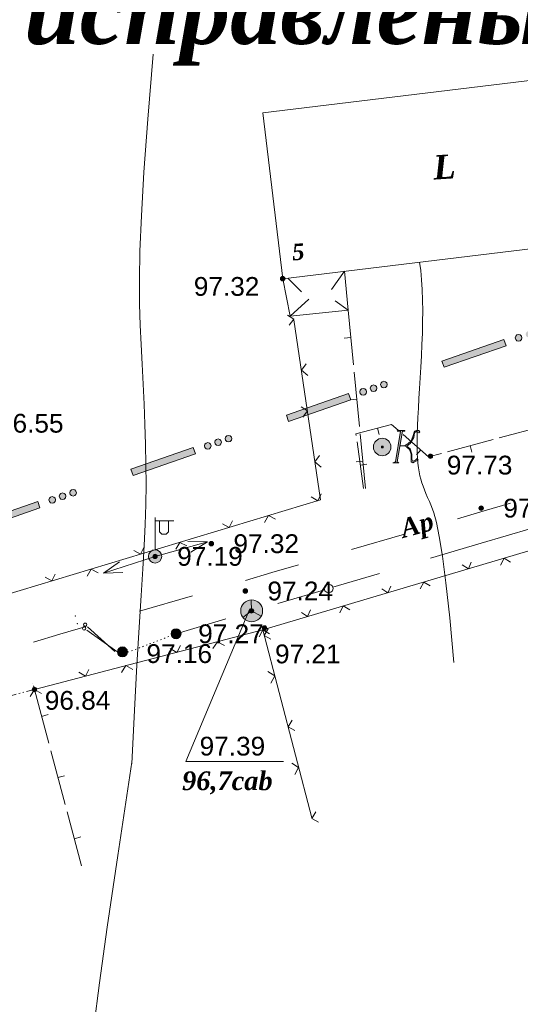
# Model space of a CAD drawing. Header units: millimetres. Extents: x 9396 to 25236, y 15106 to 31102.
# Tile 125 of 256: x 11394 to 11439, y 16033 to 16122. Entities that reach past the tile are written whole.
import ezdxf
from ezdxf.enums import TextEntityAlignment as Align

# ---------------------------------------------------------------- set-up
doc = ezdxf.new("R2010")
doc.units = ezdxf.units.MM
for name, pattern in [('DIVIDE', [1.25, 0.5, -0.25, 0, -0.25, 0, -0.25]), ('DOT', [0.25, 0, -0.25]), ('HIDDEN', [0.375, 0.25, -0.125])]:
    doc.linetypes.add(name, pattern=pattern)
for name, color, linetype, lineweight, true_color in [('1001010', 7, 'Continuous', 9, 0x000000), ('10010110', 7, 'Continuous', 20, 0xa25100), ('1060000', 7, 'Continuous', 9, 0x000000), ('1070000', 7, 'DOT', 9, 0x000000), ('11113000', 7, 'Continuous', 9, 0x000000), ('2030003', 7, 'Continuous', 9, 0x000000), ('2030012', 7, 'Continuous', 9, 0x000000), ('21100200', 7, 'HIDDEN', 0, 0x800080), ('3000105', 7, 'DIVIDE', 9, 0x000000), ('3000220', 7, 'Continuous', 9, 0x000000), ('3000260', 7, 'Continuous', 9, 0x000000), ('5010210', 7, 'Continuous', 20, 0x008000), ('5010410', 7, 'Continuous', 9, 0x000000), ('6011210', 1, 'Continuous', 9, 0xff0000), ('9010110', 7, 'Continuous', 9, 0x000000), ('9010120', 7, 'Continuous', 20, 0x000000), ('9010200', 7, 'Continuous', 9, 0x000000)]:
    doc.layers.add(name, color=color, linetype=linetype, lineweight=lineweight, true_color=true_color)
doc.styles.add('10', font='timesbi.ttf', dxfattribs={"height": 0.001481})
doc.styles.add('12', font='timesbi.ttf', dxfattribs={"height": 0.001693})
doc.styles.add('3', font='timesbi.ttf', dxfattribs={"height": 0.001693})
doc.styles.add('9', font='timesbi.ttf', dxfattribs={"height": 0.001693})
doc.styles.add('F2', font='arial.ttf', dxfattribs={"height": 0.001693})

# ---------------------------------------------------------------- blocks, each defined once
blk = doc.blocks.new('SYMBOL2030012')
at = {"true_color": 0xffffff}
h = blk.add_hatch(color=7, dxfattribs=at)
edge = h.paths.add_edge_path()
edge.add_arc((0, 0), 0.225, 0, 360)
at = {"true_color": 0x000000}
h = blk.add_hatch(color=18, dxfattribs=at)
edge = h.paths.add_edge_path()
edge.add_arc((0, 0), 0.05, 0, 360)
at = {"color": 18, "linetype": 'Continuous', "lineweight": 0, "true_color": 0x000000}
for radius in [0.225, 0.05]:
    blk.add_circle((0, 0), radius, dxfattribs=at)
blk = doc.blocks.new('SYMBOL9010200')
at = {"true_color": 0xffffff}
h = blk.add_hatch(color=7, dxfattribs=at)
edge = h.paths.add_edge_path()
edge.add_arc((0.01, 0), 0.495, 0, 360)
at = {"color": 18, "linetype": 'Continuous', "lineweight": 0, "true_color": 0x000000, "flags": 128}
for points in [[(0.0025, 0.007), (-0.007, 0.495)], [(0.0025, 0.0025), (-0.3845, -0.3005)], [(0.005, 0), (0.44, -0.238)]]:
    blk.add_lwpolyline(points, dxfattribs=at)
at = {"color": 18, "linetype": 'Continuous', "lineweight": 0, "true_color": 0x000000}
blk.add_circle((0.01, 0), 0.495, dxfattribs=at)
blk = doc.blocks.new('SYMBOL5010410')
at = {"true_color": 0xffffff}
for points in [[(0.6715, 0.711), (0.8295, 0.711), (0.5925, -0.6715), (0.474, -0.711), (0.7505, -0.711), (0.6715, -0.6715), (0.9085, 0.711), (1.027, 0.711), (1.027, 0.7505), (0.711, 0.7505)], [(1, 0.05), (1.15, 0.15), (1.3035, 0.2765), (1.3825, 0.474), (1.4615, 0.711), (1.5405, 0.7505), (1.659, 0.7505), (1.6985, 0.6715), (1.659, 0.632), (1.58, 0.6715), (1.5405, 0.711), (1.4615, 0.632), (1.422, 0.4345), (1.264, 0.158), (1.106, 0.0395), (1.264, -0.079), (1.343, -0.316), (1.343, -0.553), (1.3825, -0.632), (1.501, -0.5925), (1.58, -0.5135), (1.6195, -0.5925), (1.4615, -0.6715), (1.3825, -0.711), (1.3035, -0.6715), (1.3035, -0.553), (1.3035, -0.316), (1.2245, -0.1185), (1.106, 0)], [(-0.0395, -0.0395), (0.0395, -0.0395), (0.0395, 0.0395), (-0.0395, 0.0395)]]:
    blk.add_hatch(color=7, dxfattribs=at).paths.add_polyline_path(points)
h = blk.add_hatch(color=7, dxfattribs=at)
edge = h.paths.add_edge_path()
edge.add_arc((0, 0), 0.395, 0, 360)
at = {"color": 18, "linetype": 'Continuous', "lineweight": 0, "true_color": 0x000000, "flags": 128}
for points in [[(0.6715, 0.711), (0.8295, 0.711), (0.5925, -0.6715), (0.474, -0.711), (0.7505, -0.711), (0.6715, -0.6715), (0.9085, 0.711), (1.027, 0.711), (1.027, 0.7505), (0.711, 0.7505), (0.6715, 0.711)], [(1, 0.05), (1, 0.05), (1.15, 0.15), (1.3035, 0.2765), (1.3825, 0.474), (1.4615, 0.711), (1.5405, 0.7505), (1.659, 0.7505), (1.6985, 0.6715), (1.659, 0.632), (1.58, 0.6715), (1.5405, 0.711), (1.4615, 0.632), (1.422, 0.4345), (1.264, 0.158), (1.106, 0.0395), (1.264, -0.079), (1.343, -0.316), (1.343, -0.553), (1.3825, -0.632), (1.501, -0.5925), (1.58, -0.5135), (1.6195, -0.5925), (1.4615, -0.6715), (1.3825, -0.711), (1.3035, -0.6715), (1.3035, -0.553), (1.3035, -0.316), (1.2245, -0.1185), (1.106, 0), (1, 0.05)], [(-0.0395, -0.0395), (0.0395, -0.0395), (0.0395, 0.0395), (-0.0395, 0.0395)]]:
    blk.add_lwpolyline(points, close=True, dxfattribs=at)
blk.add_lwpolyline([(1, 0.05), (0.8, 0.05)], dxfattribs=at)
at = {"color": 3, "linetype": 'Continuous', "lineweight": 0, "true_color": 0x00ea00}
blk.add_circle((0, 0), 0.395, dxfattribs=at)
blk = doc.blocks.new('SYMBOL21100200')
at = {"true_color": 0x800080}
h = blk.add_hatch(color=216, dxfattribs=at)
edge = h.paths.add_edge_path()
edge.add_arc((0, 0), 0.1, 0, 360)
at = {"color": 216, "linetype": 'Continuous', "lineweight": 0, "true_color": 0x800080}
blk.add_circle((0, 0), 0.1, dxfattribs=at)
blk = doc.blocks.new('SYMBOL2030003')
at = {"true_color": 0xffffff}
h = blk.add_hatch(color=7, dxfattribs=at)
edge = h.paths.add_edge_path()
edge.add_arc((0, 0), 0.3, 0, 360)
at = {"true_color": 0x000000}
h = blk.add_hatch(color=18, dxfattribs=at)
edge = h.paths.add_edge_path()
edge.add_arc((0, 0), 0.1, 0, 360)
at = {"color": 18, "linetype": 'Continuous', "lineweight": 0, "true_color": 0x000000, "flags": 128}
for points in [[(0, 0.3), (0, 1.75)], [(0, 1.6), (0.85, 1.6)], [(0.2, 1.6), (0.2, 1.1), (0.3, 1), (0.5, 1), (0.6, 1.1), (0.6, 1.6)]]:
    blk.add_lwpolyline(points, dxfattribs=at)
at = {"color": 18, "linetype": 'Continuous', "lineweight": 0, "true_color": 0x000000}
for radius in [0.3, 0.1]:
    blk.add_circle((0, 0), radius, dxfattribs=at)

msp = doc.modelspace()

# ---------------------------------------------------------------- hatches: boundary and pattern name
at = {"layer": '11113000', "true_color": 0xffffff}
h = msp.add_hatch(color=7, dxfattribs=at)
h.paths.add_polyline_path([(11319.671, 16051.357), (11325.281, 16053.307), (11325.091, 16053.867), (11319.471, 16051.927)])
h.paths.add_polyline_path([(11326.401, 16053.707), (11326.551, 16053.747), (11326.661, 16053.857), (11326.701, 16054.007), (11326.661, 16054.157), (11326.551, 16054.267), (11326.401, 16054.307), (11326.251, 16054.267), (11326.141, 16054.157), (11326.101, 16054.007), (11326.141, 16053.857), (11326.251, 16053.747)])
h.paths.add_polyline_path([(11327.341, 16054.037), (11327.491, 16054.077), (11327.601, 16054.187), (11327.641, 16054.337), (11327.601, 16054.487), (11327.491, 16054.597), (11327.341, 16054.637), (11327.191, 16054.597), (11327.081, 16054.487), (11327.041, 16054.337), (11327.081, 16054.187), (11327.191, 16054.077)])
h.paths.add_polyline_path([(11328.271, 16054.357), (11328.421, 16054.397), (11328.531, 16054.507), (11328.571, 16054.657), (11328.531, 16054.807), (11328.421, 16054.917), (11328.271, 16054.957), (11328.121, 16054.917), (11328.011, 16054.807), (11327.971, 16054.657), (11328.011, 16054.507), (11328.121, 16054.397)])
h.paths.add_polyline_path([(11333.701, 16056.227), (11339.311, 16058.177), (11339.121, 16058.747), (11333.511, 16056.797)])
h.paths.add_polyline_path([(11340.431, 16058.587), (11340.581, 16058.627), (11340.691, 16058.737), (11340.731, 16058.877), (11340.691, 16059.027), (11340.581, 16059.137), (11340.431, 16059.177), (11340.281, 16059.137), (11340.171, 16059.027), (11340.131, 16058.877), (11340.171, 16058.737), (11340.281, 16058.627)])
h.paths.add_polyline_path([(11341.371, 16058.907), (11341.521, 16058.947), (11341.631, 16059.057), (11341.671, 16059.207), (11341.631, 16059.357), (11341.521, 16059.467), (11341.371, 16059.507), (11341.221, 16059.467), (11341.111, 16059.357), (11341.071, 16059.207), (11341.111, 16059.057), (11341.221, 16058.947)])
h.paths.add_polyline_path([(11342.301, 16059.237), (11342.451, 16059.277), (11342.561, 16059.387), (11342.601, 16059.527), (11342.561, 16059.677), (11342.451, 16059.787), (11342.301, 16059.827), (11342.151, 16059.787), (11342.041, 16059.677), (11342.001, 16059.527), (11342.041, 16059.387), (11342.151, 16059.277)])
h.paths.add_polyline_path([(11347.731, 16061.097), (11353.351, 16063.047), (11353.151, 16063.617), (11347.541, 16061.667)])
h.paths.add_polyline_path([(11354.461, 16063.457), (11354.611, 16063.497), (11354.721, 16063.607), (11354.761, 16063.757), (11354.721, 16063.907), (11354.611, 16064.017), (11354.461, 16064.057), (11354.311, 16064.017), (11354.201, 16063.907), (11354.161, 16063.757), (11354.201, 16063.607), (11354.311, 16063.497)])
h.paths.add_polyline_path([(11355.401, 16063.777), (11355.551, 16063.817), (11355.661, 16063.927), (11355.701, 16064.077), (11355.661, 16064.227), (11355.551, 16064.337), (11355.401, 16064.377), (11355.251, 16064.337), (11355.141, 16064.227), (11355.101, 16064.077), (11355.141, 16063.927), (11355.251, 16063.817)])
h.paths.add_polyline_path([(11356.331, 16064.107), (11356.481, 16064.147), (11356.591, 16064.257), (11356.631, 16064.407), (11356.591, 16064.557), (11356.481, 16064.667), (11356.331, 16064.707), (11356.181, 16064.667), (11356.081, 16064.557), (11356.041, 16064.407), (11356.081, 16064.257), (11356.181, 16064.147)])
h.paths.add_polyline_path([(11361.761, 16065.967), (11367.381, 16067.917), (11367.181, 16068.487), (11361.571, 16066.537)])
h.paths.add_polyline_path([(11368.491, 16068.327), (11368.641, 16068.367), (11368.751, 16068.477), (11368.791, 16068.627), (11368.751, 16068.777), (11368.641, 16068.887), (11368.491, 16068.927), (11368.351, 16068.887), (11368.241, 16068.777), (11368.201, 16068.627), (11368.241, 16068.477), (11368.351, 16068.367)])
h.paths.add_polyline_path([(11369.431, 16068.657), (11369.581, 16068.697), (11369.691, 16068.797), (11369.731, 16068.947), (11369.691, 16069.097), (11369.581, 16069.207), (11369.431, 16069.247), (11369.281, 16069.207), (11369.171, 16069.097), (11369.131, 16068.947), (11369.171, 16068.797), (11369.281, 16068.697)])
h.paths.add_polyline_path([(11370.371, 16068.977), (11370.511, 16069.017), (11370.621, 16069.127), (11370.661, 16069.277), (11370.621, 16069.427), (11370.511, 16069.537), (11370.371, 16069.577), (11370.221, 16069.537), (11370.111, 16069.427), (11370.071, 16069.277), (11370.111, 16069.127), (11370.221, 16069.017)])
h.paths.add_polyline_path([(11375.801, 16070.847), (11381.411, 16072.797), (11381.211, 16073.357), (11375.601, 16071.407)])
h.paths.add_polyline_path([(11382.531, 16073.197), (11382.671, 16073.237), (11382.781, 16073.347), (11382.821, 16073.497), (11382.781, 16073.647), (11382.671, 16073.757), (11382.531, 16073.797), (11382.381, 16073.757), (11382.271, 16073.647), (11382.231, 16073.497), (11382.271, 16073.347), (11382.381, 16073.237)])
h.paths.add_polyline_path([(11383.461, 16073.527), (11383.611, 16073.567), (11383.721, 16073.677), (11383.761, 16073.827), (11383.721, 16073.977), (11383.611, 16074.077), (11383.461, 16074.117), (11383.311, 16074.077), (11383.201, 16073.977), (11383.161, 16073.827), (11383.201, 16073.677), (11383.311, 16073.567)])
h.paths.add_polyline_path([(11384.401, 16073.847), (11384.551, 16073.887), (11384.651, 16073.997), (11384.691, 16074.147), (11384.651, 16074.297), (11384.551, 16074.407), (11384.401, 16074.447), (11384.251, 16074.407), (11384.141, 16074.297), (11384.101, 16074.147), (11384.141, 16073.997), (11384.251, 16073.887)])
h.paths.add_polyline_path([(11389.831, 16075.717), (11395.441, 16077.667), (11395.241, 16078.227), (11389.631, 16076.287)])
h.paths.add_polyline_path([(11396.561, 16078.077), (11396.711, 16078.117), (11396.811, 16078.217), (11396.851, 16078.367), (11396.811, 16078.517), (11396.711, 16078.627), (11396.561, 16078.667), (11396.411, 16078.627), (11396.301, 16078.517), (11396.261, 16078.367), (11396.301, 16078.217), (11396.411, 16078.117)])
h.paths.add_polyline_path([(11397.491, 16078.397), (11397.641, 16078.437), (11397.751, 16078.547), (11397.791, 16078.697), (11397.751, 16078.847), (11397.641, 16078.957), (11397.491, 16078.997), (11397.341, 16078.957), (11397.231, 16078.847), (11397.191, 16078.697), (11397.231, 16078.547), (11397.341, 16078.437)])
h.paths.add_polyline_path([(11398.431, 16078.717), (11398.581, 16078.757), (11398.691, 16078.867), (11398.731, 16079.017), (11398.691, 16079.167), (11398.581, 16079.277), (11398.431, 16079.317), (11398.281, 16079.277), (11398.171, 16079.167), (11398.131, 16079.017), (11398.171, 16078.867), (11398.281, 16078.757)])
h.paths.add_polyline_path([(11403.861, 16080.587), (11409.471, 16082.537), (11409.271, 16083.107), (11403.661, 16081.157)])
h.paths.add_polyline_path([(11410.591, 16082.947), (11410.741, 16082.987), (11410.851, 16083.097), (11410.891, 16083.247), (11410.851, 16083.397), (11410.741, 16083.497), (11410.591, 16083.537), (11410.441, 16083.497), (11410.331, 16083.397), (11410.291, 16083.247), (11410.331, 16083.097), (11410.441, 16082.987)])
h.paths.add_polyline_path([(11411.521, 16083.267), (11411.671, 16083.307), (11411.781, 16083.417), (11411.821, 16083.567), (11411.781, 16083.717), (11411.671, 16083.827), (11411.521, 16083.867), (11411.371, 16083.827), (11411.261, 16083.717), (11411.221, 16083.567), (11411.261, 16083.417), (11411.371, 16083.307)])
h.paths.add_polyline_path([(11412.461, 16083.597), (11412.611, 16083.637), (11412.721, 16083.747), (11412.761, 16083.897), (11412.721, 16084.037), (11412.611, 16084.147), (11412.461, 16084.187), (11412.311, 16084.147), (11412.201, 16084.037), (11412.161, 16083.897), (11412.201, 16083.747), (11412.311, 16083.637)])
h.paths.add_polyline_path([(11417.891, 16085.457), (11423.501, 16087.407), (11423.301, 16087.977), (11417.691, 16086.027)])
h.paths.add_polyline_path([(11424.621, 16087.817), (11424.771, 16087.857), (11424.881, 16087.967), (11424.921, 16088.117), (11424.881, 16088.267), (11424.771, 16088.377), (11424.621, 16088.417), (11424.471, 16088.377), (11424.361, 16088.267), (11424.321, 16088.117), (11424.361, 16087.967), (11424.471, 16087.857)])
h.paths.add_polyline_path([(11425.551, 16088.137), (11425.701, 16088.177), (11425.811, 16088.287), (11425.851, 16088.437), (11425.811, 16088.587), (11425.701, 16088.697), (11425.551, 16088.737), (11425.401, 16088.697), (11425.301, 16088.587), (11425.261, 16088.437), (11425.301, 16088.287), (11425.401, 16088.177)])
h.paths.add_polyline_path([(11426.491, 16088.467), (11426.641, 16088.507), (11426.751, 16088.617), (11426.791, 16088.767), (11426.751, 16088.917), (11426.641, 16089.027), (11426.491, 16089.067), (11426.341, 16089.027), (11426.231, 16088.917), (11426.191, 16088.767), (11426.231, 16088.617), (11426.341, 16088.507)])
h.paths.add_polyline_path([(11431.921, 16090.337), (11437.531, 16092.277), (11437.331, 16092.847), (11431.721, 16090.897)])
h.paths.add_polyline_path([(11438.651, 16092.687), (11438.801, 16092.727), (11438.911, 16092.837), (11438.951, 16092.987), (11438.911, 16093.137), (11438.801, 16093.247), (11438.651, 16093.287), (11438.501, 16093.247), (11438.391, 16093.137), (11438.351, 16092.987), (11438.391, 16092.837), (11438.501, 16092.727)])
h.paths.add_polyline_path([(11439.581, 16093.017), (11439.731, 16093.057), (11439.841, 16093.167), (11439.881, 16093.317), (11439.841, 16093.457), (11439.731, 16093.567), (11439.581, 16093.607), (11439.441, 16093.567), (11439.331, 16093.457), (11439.291, 16093.317), (11439.331, 16093.167), (11439.441, 16093.057)])
h.paths.add_polyline_path([(11440.521, 16093.337), (11440.671, 16093.377), (11440.781, 16093.487), (11440.821, 16093.637), (11440.781, 16093.787), (11440.671, 16093.897), (11440.521, 16093.937), (11440.371, 16093.897), (11440.261, 16093.787), (11440.221, 16093.637), (11440.261, 16093.487), (11440.371, 16093.377)])

# ---------------------------------------------------------------- linework, layer by layer
at = {"layer": '1001010', "color": 253}
msp.add_polyline3d([(11446.928, 16101.893, 0), (11417.354, 16098.324, 0), (11415.549, 16113.279, 0), (11445.124, 16116.848, 0)], dxfattribs=at)
at = {"layer": '10010110'}
for points in [[(11403.745, 16054.56, 0), (11403.981, 16059.406, 0), (11404.2, 16063.476, 0), (11404.399, 16066.883, 0), (11404.575, 16069.742, 0), (11404.726, 16072.166, 0), (11404.849, 16074.268, 0), (11404.94, 16076.161, 0), (11404.997, 16077.96, 0), (11405.018, 16079.756, 0), (11405.007, 16081.566, 0), (11404.971, 16083.382, 0), (11404.913, 16085.2, 0), (11404.839, 16087.014, 0), (11404.754, 16088.819, 0), (11404.665, 16090.608, 0), (11404.575, 16092.376, 0), (11404.493, 16094.144, 0), (11404.435, 16096.038, 0), (11404.421, 16098.21, 0), (11404.468, 16100.812, 0), (11404.596, 16103.997, 0), (11404.823, 16107.916, 0), (11405.169, 16112.722, 0), (11405.653, 16118.568, 0)], [(11432.801, 16063.713, 0), (11432.429, 16067.742, 0), (11432.088, 16070.899, 0), (11431.777, 16073.303, 0), (11431.494, 16075.074, 0), (11431.238, 16076.332, 0), (11431.005, 16077.195, 0), (11430.795, 16077.783, 0), (11430.605, 16078.217, 0), (11430.433, 16078.596, 0), (11430.28, 16078.947, 0), (11430.143, 16079.279, 0), (11430.021, 16079.598, 0), (11429.914, 16079.912, 0), (11429.82, 16080.23, 0), (11429.739, 16080.558, 0), (11429.67, 16080.906, 0), (11429.611, 16081.279, 0), (11429.563, 16081.684, 0), (11429.526, 16082.126, 0), (11429.501, 16082.608, 0), (11429.488, 16083.137, 0), (11429.486, 16083.718, 0), (11429.497, 16084.355, 0), (11429.521, 16085.053, 0), (11429.558, 16085.815, 0), (11429.604, 16086.636, 0), (11429.658, 16087.508, 0), (11429.716, 16088.424, 0), (11429.775, 16089.377, 0), (11429.832, 16090.358, 0), (11429.885, 16091.361, 0), (11429.93, 16092.378, 0), (11429.965, 16093.4, 0), (11429.986, 16094.419, 0), (11429.992, 16095.421, 0), (11429.981, 16096.397, 0), (11429.948, 16097.336, 0), (11429.893, 16098.225, 0), (11429.812, 16099.055, 0), (11429.704, 16099.814, 0)], [(11403.738, 16054.73, 74.494), (11402.478, 16046.317, 113.643), (11401.524, 16039.836, 143.063), (11400.823, 16034.837, 164.144), (11400.323, 16030.869, 178.274), (11399.972, 16027.481, 186.845), (11399.718, 16024.223, 191.247), (11399.508, 16020.646, 192.868), (11399.291, 16016.298, 193.1)]]:
    msp.add_polyline3d(points, dxfattribs=at)
at = {"layer": '1060000', "color": 253}
for p, q in [((11417.861, 16098.327, 16.094), (11419.047, 16097.149, 16.094)), ((11418.037, 16094.942, 16.094), (11419.724, 16096.476, 16.094)), ((11423.276, 16095.483, 16.094), (11422.091, 16096.322, 16.094))]:
    msp.add_line(p, q, dxfattribs=at)
for points in [[(11417.354, 16098.324, 16.094), (11418.037, 16094.942, 16.094), (11423.276, 16095.483, 16.094), (11422.935, 16098.998, 16.094), (11421.751, 16097.335, 16.094)], [(11414.391, 16068.537, 134.773), (11408.623, 16054.775, 193.945), (11417.426, 16054.775, 193.945)]]:
    msp.add_polyline3d(points, dxfattribs=at)
at = {"layer": '1070000', "color": 253}
msp.add_line((11403.06, 16064.512, 179.402), (11407.728, 16066.3, 16.319), dxfattribs=at)
at = {"layer": '11113000', "color": 253}
for points in [[(11431.921, 16090.337, 61.689), (11437.531, 16092.277, 61.689), (11437.331, 16092.847, 61.689), (11431.721, 16090.897, 61.689), (11431.921, 16090.337, 61.689)], [(11438.651, 16092.687, 61.689), (11438.801, 16092.727, 61.689), (11438.911, 16092.837, 61.689), (11438.951, 16092.987, 61.689), (11438.911, 16093.137, 61.689), (11438.801, 16093.247, 61.689), (11438.651, 16093.287, 61.689), (11438.501, 16093.247, 61.689), (11438.391, 16093.137, 61.689), (11438.351, 16092.987, 61.689), (11438.391, 16092.837, 61.689), (11438.501, 16092.727, 61.689), (11438.651, 16092.687, 61.689)], [(11426.491, 16088.467, 61.689), (11426.641, 16088.507, 61.689), (11426.751, 16088.617, 61.689), (11426.791, 16088.767, 61.689), (11426.751, 16088.917, 61.689), (11426.641, 16089.027, 61.689), (11426.491, 16089.067, 61.689), (11426.341, 16089.027, 61.689), (11426.231, 16088.917, 61.689), (11426.191, 16088.767, 61.689), (11426.231, 16088.617, 61.689), (11426.341, 16088.507, 61.689), (11426.491, 16088.467, 61.689)], [(11424.621, 16087.817, 61.689), (11424.771, 16087.857, 61.689), (11424.881, 16087.967, 61.689), (11424.921, 16088.117, 61.689), (11424.881, 16088.267, 61.689), (11424.771, 16088.377, 61.689), (11424.621, 16088.417, 61.689), (11424.471, 16088.377, 61.689), (11424.361, 16088.267, 61.689), (11424.321, 16088.117, 61.689), (11424.361, 16087.967, 61.689), (11424.471, 16087.857, 61.689), (11424.621, 16087.817, 61.689)], [(11425.551, 16088.137, 61.689), (11425.701, 16088.177, 61.689), (11425.811, 16088.287, 61.689), (11425.851, 16088.437, 61.689), (11425.811, 16088.587, 61.689), (11425.701, 16088.697, 61.689), (11425.551, 16088.737, 61.689), (11425.401, 16088.697, 61.689), (11425.301, 16088.587, 61.689), (11425.261, 16088.437, 61.689), (11425.301, 16088.287, 61.689), (11425.401, 16088.177, 61.689), (11425.551, 16088.137, 61.689)], [(11417.891, 16085.457, 61.689), (11423.501, 16087.407, 61.689), (11423.301, 16087.977, 61.689), (11417.691, 16086.027, 61.689), (11417.891, 16085.457, 61.689)], [(11411.521, 16083.267, 61.689), (11411.671, 16083.307, 61.689), (11411.781, 16083.417, 61.689), (11411.821, 16083.567, 61.689), (11411.781, 16083.717, 61.689), (11411.671, 16083.827, 61.689), (11411.521, 16083.867, 61.689), (11411.371, 16083.827, 61.689), (11411.261, 16083.717, 61.689), (11411.221, 16083.567, 61.689), (11411.261, 16083.417, 61.689), (11411.371, 16083.307, 61.689), (11411.521, 16083.267, 61.689)], [(11412.461, 16083.597, 61.689), (11412.611, 16083.637, 61.689), (11412.721, 16083.747, 61.689), (11412.761, 16083.897, 61.689), (11412.721, 16084.037, 61.689), (11412.611, 16084.147, 61.689), (11412.461, 16084.187, 61.689), (11412.311, 16084.147, 61.689), (11412.201, 16084.037, 61.689), (11412.161, 16083.897, 61.689), (11412.201, 16083.747, 61.689), (11412.311, 16083.637, 61.689), (11412.461, 16083.597, 61.689)], [(11403.861, 16080.587, 61.689), (11409.471, 16082.537, 61.689), (11409.271, 16083.107, 61.689), (11403.661, 16081.157, 61.689), (11403.861, 16080.587, 61.689)], [(11410.591, 16082.947, 61.689), (11410.741, 16082.987, 61.689), (11410.851, 16083.097, 61.689), (11410.891, 16083.247, 61.689), (11410.851, 16083.397, 61.689), (11410.741, 16083.497, 61.689), (11410.591, 16083.537, 61.689), (11410.441, 16083.497, 61.689), (11410.331, 16083.397, 61.689), (11410.291, 16083.247, 61.689), (11410.331, 16083.097, 61.689), (11410.441, 16082.987, 61.689), (11410.591, 16082.947, 61.689)], [(11398.431, 16078.717, 61.689), (11398.581, 16078.757, 61.689), (11398.691, 16078.867, 61.689), (11398.731, 16079.017, 61.689), (11398.691, 16079.167, 61.689), (11398.581, 16079.277, 61.689), (11398.431, 16079.317, 61.689), (11398.281, 16079.277, 61.689), (11398.171, 16079.167, 61.689), (11398.131, 16079.017, 61.689), (11398.171, 16078.867, 61.689), (11398.281, 16078.757, 61.689), (11398.431, 16078.717, 61.689)], [(11396.561, 16078.077, 61.689), (11396.711, 16078.117, 61.689), (11396.811, 16078.217, 61.689), (11396.851, 16078.367, 61.689), (11396.811, 16078.517, 61.689), (11396.711, 16078.627, 61.689), (11396.561, 16078.667, 61.689), (11396.411, 16078.627, 61.689), (11396.301, 16078.517, 61.689), (11396.261, 16078.367, 61.689), (11396.301, 16078.217, 61.689), (11396.411, 16078.117, 61.689), (11396.561, 16078.077, 61.689)], [(11397.491, 16078.397, 61.689), (11397.641, 16078.437, 61.689), (11397.751, 16078.547, 61.689), (11397.791, 16078.697, 61.689), (11397.751, 16078.847, 61.689), (11397.641, 16078.957, 61.689), (11397.491, 16078.997, 61.689), (11397.341, 16078.957, 61.689), (11397.231, 16078.847, 61.689), (11397.191, 16078.697, 61.689), (11397.231, 16078.547, 61.689), (11397.341, 16078.437, 61.689), (11397.491, 16078.397, 61.689)], [(11389.831, 16075.717, 61.689), (11395.441, 16077.667, 61.689), (11395.241, 16078.227, 61.689), (11389.631, 16076.287, 61.689), (11389.831, 16075.717, 61.689)]]:
    msp.add_polyline3d(points, close=True, dxfattribs=at)
at = {"layer": '3000105', "color": 253}
for p, q in [((11395.071, 16060.795, 2.47), (11394.788, 16061.858, 2.47)), ((11385.819, 16058.851, 2.47), (11394.942, 16061.278, 2.47))]:
    msp.add_line(p, q, dxfattribs=at)
at = {"layer": '3000220', "color": 253}
for p, q in [((11423.751, 16090.567, 35.256), (11423.271, 16095.487, 35.256)), ((11423.511, 16093.027, 35.256), (11422.911, 16092.967, 35.256)), ((11424.291, 16084.987, 35.256), (11423.811, 16089.897, 35.256)), ((11424.051, 16087.447, 35.256), (11423.451, 16087.387, 35.256)), ((11425.901, 16084.837, 12.554), (11426.061, 16084.257, 12.554)), ((11441.011, 16085.047, 12.554), (11436.901, 16083.957, 12.554)), ((11424.831, 16079.407, 35.256), (11424.351, 16084.317, 35.256)), ((11436.341, 16083.807, 12.554), (11432.241, 16082.717, 12.554)), ((11424.071, 16083.617, 12.554), (11424.661, 16079.407, 12.554)), ((11429.821, 16082.887, 12.554), (11429.431, 16082.427, 12.554)), ((11434.291, 16083.267, 12.554), (11434.441, 16082.687, 12.554)), ((11424.591, 16081.867, 35.256), (11423.991, 16081.807, 35.256)), ((11424.361, 16081.507, 12.554), (11424.961, 16081.597, 12.554)), ((11394.941, 16061.277, 2.47), (11396.241, 16056.427, 2.47)), ((11395.591, 16058.847, 2.47), (11396.171, 16059.007, 2.47)), ((11396.421, 16055.757, 2.47), (11397.721, 16050.907, 2.47)), ((11397.071, 16053.337, 2.47), (11397.651, 16053.487, 2.47)), ((11397.901, 16050.247, 2.47), (11399.201, 16045.387, 2.47)), ((11398.551, 16047.817, 2.47), (11399.131, 16047.977, 2.47))]:
    msp.add_line(p, q, dxfattribs=at)
for points in [[(11427.781, 16084.657, 12.554), (11427.181, 16085.177, 12.554), (11423.971, 16084.317, 12.554), (11423.991, 16084.187, 12.554)], [(11431.681, 16082.567, 12.554), (11430.531, 16082.267, 12.554), (11428.221, 16084.277, 12.554)]]:
    msp.add_polyline3d(points, dxfattribs=at)
at = {"layer": '3000260', "color": 253}
for points in [[(11392.053, 16069.725, 12.178), (11420.772, 16078.368, 54.718), (11418.375, 16094.606, 54.718)], [(11417.941, 16094.117, 33.448), (11418.371, 16094.667, 33.448), (11417.801, 16095.047, 33.448)], [(11419.621, 16089.607, 33.448), (11419.041, 16090.067, 33.448), (11419.461, 16090.647, 33.448)], [(11419.161, 16085.847, 33.448), (11419.591, 16086.397, 33.448), (11419.021, 16086.777, 33.448)], [(11420.841, 16081.337, 33.448), (11420.271, 16081.797, 33.448), (11420.691, 16082.377, 33.448)], [(11419.931, 16078.637, 33.448), (11420.541, 16078.297, 33.448), (11420.831, 16078.907, 33.448)], [(11415.721, 16076.327, 33.448), (11416.081, 16076.957, 33.448), (11416.721, 16076.627, 33.448)], [(11411.921, 16076.227, 33.448), (11412.531, 16075.887, 33.448), (11412.821, 16076.497, 33.448)], [(11415.554, 16066.654, 2.47), (11446.47, 16075.818, 2.47), (11451.065, 16059.085, 2.47)], [(11403.921, 16073.817, 33.448), (11404.521, 16073.477, 33.448), (11404.821, 16074.087, 33.448)], [(11407.711, 16073.917, 33.448), (11408.071, 16074.547, 33.448), (11408.711, 16074.217, 33.448)], [(11437.021, 16072.497, 2.47), (11437.341, 16073.117, 2.47), (11437.931, 16072.767, 2.47)], [(11399.701, 16071.507, 33.448), (11400.071, 16072.137, 33.448), (11400.701, 16071.807, 33.448)], [(11433.561, 16072.517, 2.47), (11434.121, 16072.157, 2.47), (11434.381, 16072.757, 2.47)], [(11395.911, 16071.407, 33.448), (11396.521, 16071.067, 33.448), (11396.811, 16071.677, 33.448)], [(11426.301, 16070.357, 2.47), (11426.861, 16070.007, 2.47), (11427.121, 16070.607, 2.47)], [(11429.761, 16070.347, 2.47), (11430.081, 16070.957, 2.47), (11430.671, 16070.617, 2.47)], [(11422.501, 16068.197, 2.47), (11422.821, 16068.807, 2.47), (11423.411, 16068.457, 2.47)], [(11419.041, 16068.207, 2.47), (11419.601, 16067.857, 2.47), (11419.861, 16068.447, 2.47)], [(11394.942, 16061.278, 2.47), (11415.554, 16066.654, 2.47), (11419.974, 16049.706, 2.47)], [(11415.241, 16066.037, 2.47), (11415.561, 16066.657, 2.47), (11416.151, 16066.307, 2.47)], [(11416.041, 16066.757, 2.47), (11415.681, 16066.157, 2.47), (11416.291, 16065.827, 2.47)], [(11407.201, 16064.987, 2.47), (11407.801, 16064.627, 2.47), (11408.131, 16065.237, 2.47)], [(11411.061, 16064.967, 2.47), (11411.461, 16065.587, 2.47), (11412.091, 16065.237, 2.47)], [(11402.811, 16062.817, 2.47), (11403.211, 16063.437, 2.47), (11403.841, 16063.077, 2.47)], [(11398.941, 16062.837, 2.47), (11399.541, 16062.477, 2.47), (11399.871, 16063.077, 2.47)], [(11416.021, 16062.897, 2.47), (11416.641, 16062.497, 2.47), (11416.291, 16061.857, 2.47)], [(11394.551, 16060.657, 2.47), (11394.951, 16061.277, 2.47), (11395.581, 16060.927, 2.47)], [(11418.201, 16058.497, 2.47), (11417.841, 16057.897, 2.47), (11418.441, 16057.577, 2.47)], [(11418.171, 16054.637, 2.47), (11418.791, 16054.237, 2.47), (11418.441, 16053.607, 2.47)], [(11420.351, 16050.247, 2.47), (11419.991, 16049.647, 2.47), (11420.591, 16049.317, 2.47)]]:
    msp.add_polyline3d(points, dxfattribs=at)
at = {"layer": '5010210'}
for p, q in [((11437.921, 16078.067, 53.634), (11435.531, 16077.377, 53.634)), ((11435.531, 16077.377, 53.634), (11433.141, 16076.677, 53.634)), ((11423.561, 16073.897, 53.634), (11428.351, 16075.287, 53.634)), ((11418.781, 16072.507, 53.634), (11416.381, 16071.817, 53.634)), ((11416.381, 16071.817, 53.634), (11413.991, 16071.117, 53.634)), ((11404.421, 16068.337, 53.634), (11409.201, 16069.727, 53.634)), ((11399.631, 16066.947, 53.634), (11397.241, 16066.257, 53.634)), ((11397.241, 16066.257, 53.634), (11394.851, 16065.557, 53.634))]:
    msp.add_line(p, q, dxfattribs=at)
at = {"layer": '6011210'}
for p, q in [((11405.834, 16073.28, 10.273), (11410.554, 16074.597, 10.273)), ((11405.834, 16073.28, 11.332), (11401.169, 16071.781, 11.332))]:
    msp.add_line(p, q, dxfattribs=at)
for points in [[(11408.782, 16074.621, 10.273), (11410.554, 16074.597, 10.273), (11410.554, 16074.597, 10.273), (11409.051, 16073.658, 10.273)], [(11402.94, 16071.825, 11.332), (11401.169, 16071.781, 11.332), (11401.169, 16071.781, 11.332), (11402.635, 16072.777, 11.332)]]:
    msp.add_polyline3d(points, dxfattribs=at)
at = {"layer": '9010110', "color": 253}
for p, q in [((11402.204, 16064.709, 42.3), (11399.749, 16066.914, 42.3)), ((11402.373, 16064.71, 11.332), (11399.68, 16066.617, 11.332))]:
    msp.add_line(p, q, dxfattribs=at)
for points in [[(11399.585, 16066.791, 11.332), (11399.565, 16066.866, 11.332), (11399.51, 16066.92, 11.332), (11399.435, 16066.941, 11.332), (11399.36, 16066.92, 11.332), (11399.306, 16066.866, 11.332), (11399.285, 16066.791, 11.332), (11399.306, 16066.716, 11.332), (11399.36, 16066.661, 11.332), (11399.435, 16066.641, 11.332), (11399.51, 16066.661, 11.332), (11399.565, 16066.716, 11.332), (11399.585, 16066.791, 11.332)], [(11399.676, 16067.115, 42.3), (11399.656, 16067.19, 42.3), (11399.601, 16067.245, 42.3), (11399.526, 16067.265, 42.3), (11399.451, 16067.245, 42.3), (11399.396, 16067.19, 42.3), (11399.376, 16067.115, 42.3), (11399.396, 16067.04, 42.3), (11399.451, 16066.985, 42.3), (11399.526, 16066.965, 42.3), (11399.601, 16066.985, 42.3), (11399.656, 16067.04, 42.3), (11399.676, 16067.115, 42.3)]]:
    msp.add_polyline3d(points, close=True, dxfattribs=at)
at = {"layer": '9010110'}
for p in [(11398.648, 16067.903, 42.3), (11398.819, 16067.227, 11.332)]:
    msp.add_point(p, dxfattribs=at)
at = {"layer": '9010120', "color": 253}
for p, q in [((11435.281, 16074.477, 23.706), (11439.781, 16075.807, 23.706)), ((11430.691, 16073.107, 23.706), (11435.281, 16074.477, 23.706)), ((11426.101, 16071.747, 23.706), (11421.871, 16070.497, 23.706)), ((11421.051, 16070.247, 23.706), (11416.911, 16069.027, 23.706)), ((11407.731, 16066.297, 23.706), (11412.231, 16067.637, 23.706))]:
    msp.add_line(p, q, dxfattribs=at)
msp.add_polyline3d([(11421.501, 16069.997, 23.706), (11421.701, 16070.047, 23.706), (11421.841, 16070.187, 23.706), (11421.901, 16070.387, 23.706), (11421.841, 16070.587, 23.706), (11421.701, 16070.727, 23.706), (11421.501, 16070.777, 23.706), (11421.311, 16070.727, 23.706), (11421.171, 16070.587, 23.706), (11421.111, 16070.387, 23.706), (11421.171, 16070.187, 23.706), (11421.311, 16070.047, 23.706), (11421.501, 16069.997, 23.706)], close=True, dxfattribs=at)

# ---------------------------------------------------------------- block references
at = {"layer": '2030003', "color": 253, "xscale": 2, "yscale": 2, "zscale": 2}
msp.add_blockref('SYMBOL2030003', (11405.834, 16073.28, 187.104), dxfattribs=at)
at = {"layer": '2030012', "color": 253, "xscale": 2, "yscale": 2, "zscale": 2}
msp.add_blockref('SYMBOL2030012', (11407.728, 16066.3, 189.14), dxfattribs=at)
at = {"layer": '2030012', "color": 253, "xscale": 1.999999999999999, "yscale": 1.999999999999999, "zscale": 1.999999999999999, "rotation": 355.1770310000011}
msp.add_blockref('SYMBOL2030012', (11402.888, 16064.668, 11.332), dxfattribs=at)
at = {"layer": '21100200', "xscale": 2, "yscale": 2, "zscale": 2}
for p in [(11417.354, 16098.324, 194.64), (11430.691, 16082.312, 195.46), (11435.272, 16077.629, 195.356), (11410.912, 16074.425, 194.638), (11405.834, 16073.28, 194.373), (11413.981, 16070.16, 194.478), (11414.537, 16068.368, 194.787), (11415.723, 16066.824, 194.42), (11407.728, 16066.3, 194.534), (11403.06, 16064.512, 194.313), (11394.942, 16061.278, 193.68)]:
    msp.add_blockref('SYMBOL21100200', p, dxfattribs=at)
at = {"layer": '5010410', "color": 253, "xscale": 2, "yscale": 2, "zscale": 2}
msp.add_blockref('SYMBOL5010410', (11426.341, 16083.143, 16.094), dxfattribs=at)
at = {"layer": '9010200', "color": 253, "xscale": 2, "yscale": 2, "zscale": 2}
msp.add_blockref('SYMBOL9010200', (11414.537, 16068.368, 11.332), dxfattribs=at)

# ---------------------------------------------------------------- texts
at = {"layer": '1001010', "color": 253, "style": '9'}
msp.add_text('L', height=2.181, rotation=3.6, dxfattribs=at).set_placement((11430.939, 16108.346), align=Align.MIDDLE_LEFT)
at = {"layer": '1001010', "color": 1, "true_color": 0xff0000, "style": '10'}
msp.add_text('5', height=1.481, rotation=4.1, dxfattribs=at).set_placement((11418.199, 16100.706), align=Align.MIDDLE_LEFT)
at = {"layer": '11113000', "color": 253, "style": '3'}
msp.add_text('исправлены', height=5.9923, dxfattribs=at).set_placement((11394.006, 16122.487, 61.689), align=Align.MIDDLE_LEFT)
at = {"layer": '21100200', "color": 253, "style": 'F2'}
for s, p in [('97.32', (11409.334, 16097.624, 194.64)), ('96.55', (11391.657, 16085.286, 193.1)), ('97.73', (11432.171, 16081.512, 195.46)), ('97.68', (11437.272, 16077.629, 195.356)), ('97.32', (11412.912, 16074.425, 194.638)), ('97.19', (11407.834, 16073.28, 194.373)), ('97.24', (11415.981, 16070.16, 194.478)), ('97.27', (11409.728, 16066.3, 194.534)), ('97.16', (11405.06, 16064.512, 194.313)), ('97.21', (11416.663, 16064.484, 194.42)), ('96.84', (11395.882, 16060.298, 193.68)), ('97.39', (11409.857, 16056.168, 173.047))]:
    msp.add_text(s, height=1.693, dxfattribs=at).set_placement(p, align=Align.MIDDLE_LEFT)
at = {"layer": '5010210', "color": 253, "style": '3'}
msp.add_text('Ap', height=1.693, rotation=15.2, dxfattribs=at).set_placement((11428.031, 16075.752, 53.634), align=Align.MIDDLE_LEFT)
at = {"layer": '9010200', "color": 253, "style": '12'}
msp.add_text('96,7cab', height=1.693, dxfattribs=at).set_placement((11408.277, 16053.048, 11.332), align=Align.MIDDLE_LEFT)

doc.saveas('drawing.dxf')
